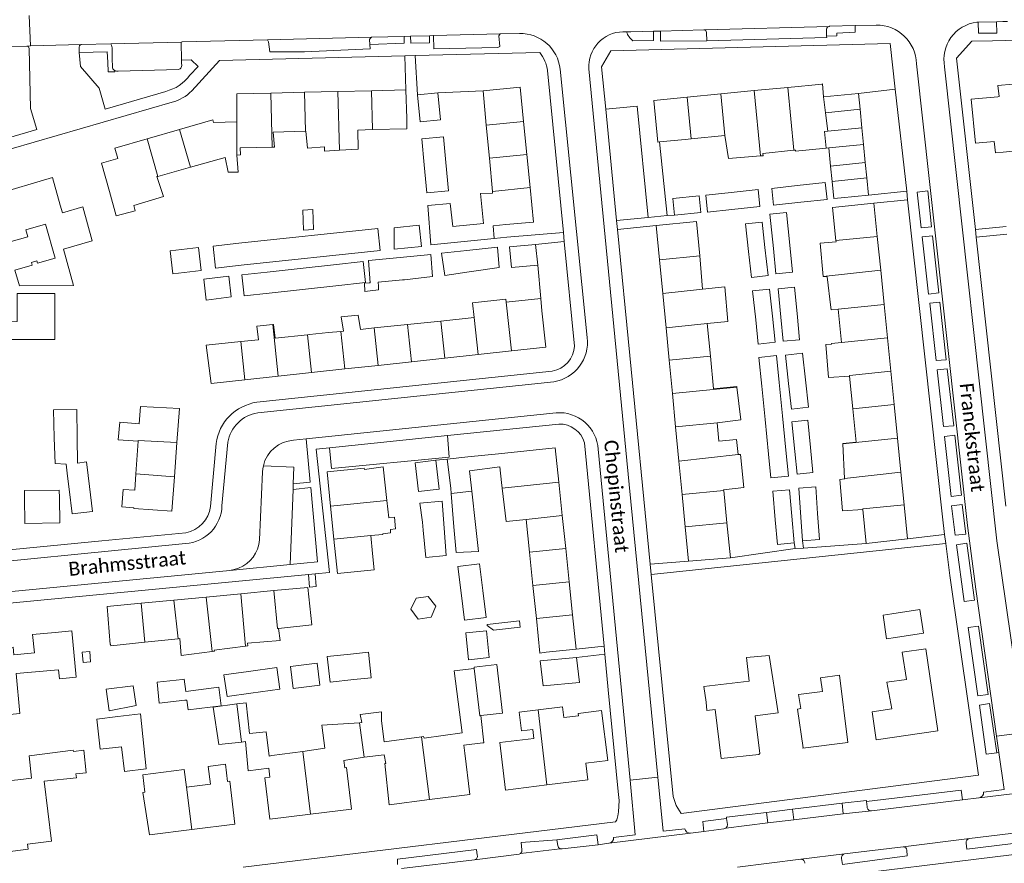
# Model space of a CAD drawing. Extents: x 177628 to 188968, y 384226 to 390673.
# Tile 78 of 256: x 182390 to 182567, y 385992 to 386144. Entities that reach past the tile are written whole.
import ezdxf

# ---------------------------------------------------------------- set-up
doc = ezdxf.new("R2010")
doc.units = 0
for name, color, linetype, lineweight in [('B01_F', 14, 'Continuous', 9), ('B01_T', 14, 'Continuous', 9), ('B02_F', 14, 'Continuous', 9), ('B02_T', 14, 'Continuous', 9), ('B07_D', 14, 'Continuous', 9), ('B11_D', 14, 'Continuous', 9), ('B11_F', 14, 'Continuous', 9), ('B11_S', 14, 'Continuous', 9), ('B14_F', 14, 'Continuous', 9), ('T01_F', 253, 'Continuous', 9), ('T04_F', 253, 'HAAG', 9), ('T04_T', 253, 'HAAG', 9), ('T05_F', 253, 'Continuous', 9), ('T05_T', 253, 'Continuous', 9), ('T22_D', 253, 'Continuous', 9), ('T22_F', 253, 'Continuous', 9), ('T22_T', 253, 'Continuous', 9), ('V00_F', 8, 'Continuous', 9), ('V00_T', 8, 'Continuous', 9), ('Z06', 7, 'Continuous', 9)]:
    doc.layers.add(name, color=color, linetype=linetype, lineweight=lineweight)
doc.styles.add('Legend', font='calibri.ttf')
doc.linetypes.add('HAAG', pattern='A,4,-1,[5,TOPOCAD.SHX,S=0.35,R=0,X=-0.35,Y=-0.35],-1', length=6)

msp = doc.modelspace()

# ---------------------------------------------------------------- linework, layer by layer
at = {"layer": 'B01_F', "linetype": 'Continuous'}
for points in [[(182459.761, 386124.544), (182459.765, 386126.368)], [(182406.195, 386113.249), (182407.419, 386108.844)], [(182538.046, 386112.098), (182536.708, 386111.967)], [(182464.129, 386103.631), (182475.5, 386104.788)], [(182410.584, 386056.257), (182408.459, 386056.408), (182408.667, 386059.556)], [(182483.768, 386030.045), (182484.91, 386030.243)], [(182429.985, 386014.06), (182430.737, 386014.143), (182431.205, 386008.898), (182434.929, 386009.372), (182435.088, 386007.745)]]:
    msp.add_lwpolyline(points, dxfattribs=at)
at = {"layer": 'B01_T', "linetype": 'Continuous'}
for points in [[(182571.834, 386132.951), (182571.741, 386133.659), (182568.918, 386133.358), (182568.986, 386132.574), (182566.253, 386132.312), (182566.475, 386130.339), (182566.251, 386130.319)], [(182447.368, 386131.253), (182441.334, 386131.106)], [(182453.401, 386131.399), (182447.368, 386131.253)], [(182453.401, 386131.399), (182459.61, 386131.55)], [(182459.61, 386131.55), (182459.765, 386126.368)], [(182480.834, 386125.862), (182480.226, 386132.026), (182473.509, 386131.364)], [(182473.509, 386131.364), (182474.089, 386125.196)], [(182516.338, 386130.822), (182522.356, 386131.407)], [(182522.356, 386131.407), (182528.459, 386132.002)], [(182528.459, 386132.002), (182534.616, 386132.601)], [(182534.616, 386132.601), (182534.658, 386132.605), (182534.881, 386130.309)], [(182435.301, 386130.96), (182429.14, 386130.81), (182429.178, 386125.761)], [(182441.334, 386131.106), (182435.301, 386130.96)], [(182505.327, 386122.183), (182504.993, 386122.15), (182504.263, 386129.646), (182510.317, 386130.235)], [(182510.317, 386130.235), (182516.338, 386130.822)], [(182541.438, 386128.041), (182541.158, 386130.92), (182534.881, 386130.309)], [(182566.251, 386130.319), (182561.465, 386129.897), (182562.244, 386121.922), (182565.623, 386122.267)], [(182541.762, 386124.718), (182541.438, 386128.041)], [(182429.178, 386125.761), (182424.979, 386125.66), (182424.82, 386126.12), (182418.849, 386124.401)], [(182418.849, 386124.401), (182412.995, 386122.717)], [(182474.089, 386125.196), (182474.65, 386119.228)], [(182481.423, 386119.896), (182480.834, 386125.862)], [(182542.053, 386121.732), (182541.762, 386124.718)], [(182412.995, 386122.717), (182407.17, 386121.04), (182407.69, 386119.18), (182404.78, 386118.34), (182406.195, 386113.249)], [(182509.944, 386122.632), (182505.327, 386122.183)], [(182542.374, 386118.432), (182542.053, 386121.732)], [(182565.623, 386122.267), (182565.836, 386120.179), (182567.205, 386120.319)], [(182567.205, 386120.319), (182570.811, 386120.686)], [(182474.65, 386119.228), (182475.211, 386113.259)], [(182482.011, 386113.93), (182481.423, 386119.896)], [(182542.642, 386115.675), (182542.374, 386118.432)], [(182397.343, 386110.796), (182395.94, 386115.77), (182385.37, 386112.64), (182384.56, 386112.81), (182384.22, 386114.04), (182379.9, 386112.78), (182382.1, 386105.21), (182385.049, 386105.995)], [(182538.046, 386112.098), (182542.944, 386112.575), (182542.642, 386115.675)], [(182477.636, 386107.277), (182482.624, 386107.72), (182482.011, 386113.93)], [(182475.211, 386113.259), (182475.239, 386112.959)], [(182387.672, 386103.988), (182391.489, 386105.073), (182391.141, 386106.336), (182394.707, 386107.355), (182396.399, 386101.248), (182393.247, 386100.35), (182393.145, 386100.717), (182392.17, 386100.438), (182392.297, 386099.979), (182389.178, 386099.092), (182389.976, 386096.232), (182399.749, 386096.287), (182397.932, 386102.844), (182403.123, 386104.333), (182401.428, 386110.491), (182397.75, 386109.423), (182397.343, 386110.796)], [(182537.099, 386104.395), (182536.504, 386110.365), (182543.942, 386111.121)], [(182543.942, 386111.121), (182544.542, 386105.142)], [(182512.547, 386101.619), (182511.988, 386107.857), (182504.732, 386107.117)], [(182504.732, 386107.117), (182505.326, 386100.926)], [(182545.155, 386099.037), (182544.542, 386105.142)], [(182537.099, 386104.395), (182537.124, 386104.146)], [(182512.547, 386101.619), (182513.08, 386095.661)], [(182505.326, 386100.926), (182505.907, 386094.864)], [(182545.773, 386092.881), (182545.155, 386099.037)], [(182513.08, 386095.661), (182517.071, 386096.084), (182517.591, 386089.794), (182513.89, 386089.428)], [(182381.692, 386076.49), (182386.186, 386076.495), (182386.16, 386086.559), (182396.367, 386086.597), (182396.35, 386094.869), (182389.564, 386094.841), (182389.57, 386089.832), (182380.685, 386089.664)], [(182505.907, 386094.864), (182506.501, 386088.678)], [(182546.376, 386086.87), (182545.773, 386092.881)], [(182471.914, 386090.512), (182465.909, 386089.894)], [(182478.635, 386084.519), (182484.835, 386085.191), (182484.123, 386091.768)], [(182453.899, 386088.658), (182451.435, 386088.405)], [(182459.904, 386089.276), (182453.899, 386088.658)], [(182465.909, 386089.894), (182459.904, 386089.276)], [(182506.501, 386088.678), (182507.057, 386082.878)], [(182513.89, 386089.428), (182514.471, 386083.589)], [(182436.041, 386086.821), (182441.889, 386087.423)], [(182441.889, 386087.423), (182442.229, 386087.458)], [(182445.679, 386087.813), (182447.894, 386088.041)], [(182447.894, 386088.041), (182448.365, 386088.089)], [(182546.979, 386080.858), (182546.376, 386086.87)], [(182430.623, 386079.317), (182424.536, 386078.658), (182423.62, 386085.543), (182429.879, 386086.187)], [(182429.879, 386086.187), (182433.051, 386086.513)], [(182472.634, 386083.869), (182466.632, 386083.219)], [(182478.635, 386084.519), (182472.634, 386083.869)], [(182514.471, 386083.589), (182515.06, 386077.672)], [(182454.629, 386081.918), (182448.628, 386081.268)], [(182460.631, 386082.569), (182454.629, 386081.918)], [(182466.632, 386083.219), (182460.631, 386082.569)], [(182507.057, 386082.878), (182507.634, 386076.862)], [(182436.625, 386079.968), (182430.623, 386079.317)], [(182442.626, 386080.618), (182436.625, 386079.968)], [(182448.628, 386081.268), (182442.626, 386080.618)], [(182540.121, 386074.098), (182539.533, 386079.993)], [(182547.582, 386074.847), (182546.979, 386080.858)], [(182507.634, 386076.862), (182508.211, 386070.845)], [(182411.587, 386071.41), (182411.792, 386074.511), (182418.832, 386074.152), (182418.375, 386068.047)], [(182548.19, 386068.796), (182547.582, 386074.847)], [(182540.723, 386068.054), (182540.121, 386074.098)], [(182515.997, 386068.264), (182515.671, 386071.541)], [(182508.211, 386070.845), (182508.804, 386064.666)], [(182411.376, 386068.234), (182410.988, 386062.366)], [(182418.375, 386068.047), (182417.911, 386061.848)], [(182548.806, 386062.66), (182548.19, 386068.796)], [(182470.79, 386065.432), (182476.299, 386065.971)], [(182476.299, 386065.971), (182486.523, 386067.032), (182487.164, 386060.861)], [(182467.071, 386064.99), (182470.79, 386065.432)], [(182467.692, 386059.778), (182467.071, 386064.99)], [(182508.804, 386064.666), (182509.382, 386058.634)], [(182410.988, 386062.366), (182410.793, 386059.415)], [(182452.141, 386063.184), (182452.12, 386063.404), (182445.422, 386062.72), (182446.051, 386056.55)], [(182452.141, 386063.184), (182455.54, 386063.61), (182456.182, 386057.583)], [(182471.089, 386062.92), (182471.398, 386060.33)], [(182476.833, 386060.83), (182476.543, 386063.618)], [(182549.392, 386056.813), (182548.806, 386062.66)], [(182417.911, 386061.848), (182417.449, 386055.668), (182410.577, 386056.157), (182410.584, 386056.257)], [(182487.164, 386060.861), (182487.784, 386054.889)], [(182509.382, 386058.634), (182509.942, 386052.797)], [(182516.882, 386059.373), (182516.867, 386059.521)], [(182517.465, 386053.519), (182516.882, 386059.373)], [(182456.182, 386057.583), (182456.517, 386054.438)], [(182549.392, 386056.813), (182550.012, 386050.639)], [(182446.051, 386056.55), (182446.661, 386050.578)], [(182542.54, 386049.832), (182541.931, 386055.944)], [(182487.784, 386054.889), (182488.404, 386048.917)], [(182517.465, 386053.519), (182518.088, 386047.258)], [(182510.533, 386046.636), (182509.942, 386052.797)], [(182446.661, 386050.578), (182447.291, 386044.398), (182453.897, 386045.086), (182453.62, 386048.014)], [(182550.012, 386050.639), (182542.54, 386049.832)], [(182488.404, 386048.917), (182489.023, 386042.945)], [(182518.088, 386047.258), (182510.533, 386046.636)], [(182489.023, 386042.945), (182489.643, 386036.972)], [(182423.617, 386040.176), (182429.852, 386040.768)], [(182429.852, 386040.768), (182435.827, 386041.335)], [(182435.827, 386041.335), (182441.976, 386041.919), (182442.68, 386035.159), (182436.672, 386034.537)], [(182412.591, 386032.042), (182406.444, 386031.405), (182406.41, 386031.663), (182406.365, 386031.658), (182405.772, 386038.481), (182411.924, 386039.065)], [(182411.924, 386039.065), (182417.801, 386039.623)], [(182417.801, 386039.623), (182423.617, 386040.176)], [(182489.643, 386036.972), (182490.284, 386030.802)], [(182397.034, 386027.087), (182389.386, 386026.389), (182390.08, 386019.222), (182381.654, 386018.367), (182380.885, 386026.849), (182379.591, 386026.731), (182379.268, 386030.286), (182388.864, 386031.156), (182388.989, 386029.777), (182392.674, 386030.111), (182392.372, 386033.449), (182396.42, 386033.816)], [(182418.57, 386032.661), (182412.591, 386032.042)], [(182418.865, 386032.692), (182418.57, 386032.661)], [(182490.284, 386030.802), (182484.91, 386030.243)], [(182543.597, 386019.476), (182544.337, 386014.456), (182555.442, 386016.093), (182553.267, 386030.85), (182549.018, 386030.224)], [(182526.681, 386019.33), (182522.53, 386018.778), (182523.372, 386011.965), (182523.211, 386011.812), (182516.415, 386011.114), (182515.335, 386019.943), (182513.824, 386019.758), (182513.739, 386021.238), (182513.3, 386024.046), (182521.491, 386025.025), (182521.002, 386029.257), (182525.095, 386029.676), (182526.681, 386019.33)], [(182534.648, 386023.157), (182534.337, 386025.646), (182537.716, 386026.092), (182539.259, 386013.949), (182531.115, 386012.93), (182531.106, 386012.998), (182531.166, 386013.006), (182530.17, 386020.005), (182530.751, 386020.083)], [(182483.459, 386019.842), (182480.045, 386019.424), (182480.43, 386016.056), (182482.468, 386016.3), (182482.649, 386014.722), (182476.55, 386013.983), (182477.563, 386005.372), (182484.984, 386006.317)], [(182483.459, 386019.842), (182487.844, 386020.38), (182488.061, 386018.463)], [(182494.871, 386019.727), (182496.014, 386010.745), (182492.046, 386010.24)], [(182473.49, 386013.898), (182473.649, 386013.915), (182473.123, 386018.823)], [(182470.258, 386012.063), (182470.037, 386013.521), (182473.49, 386013.898)], [(182391.747, 386011.558), (182392.179, 386007.539), (182390.245, 386007.331)], [(182448.592, 386009.414), (182448.453, 386010.701), (182452.08, 386011.309)], [(182452.08, 386011.309), (182455.711, 386011.759), (182455.976, 386010.194)], [(182463.887, 386003.677), (182471.115, 386004.578), (182470.258, 386012.063)], [(182420.093, 386005.94), (182419.694, 386009.099), (182412.207, 386008.119), (182412.589, 386005.036), (182412.249, 386004.95), (182413.419, 385997.345), (182421.044, 385998.306)], [(182421.044, 385998.306), (182428.806, 385999.285), (182427.909, 386007.026), (182427.485, 386006.939), (182427.124, 386010.071), (182423.991, 386009.627), (182424.439, 386006.491), (182420.093, 386005.94)], [(182448.592, 386009.414), (182448.89, 386009.446), (182449.829, 386001.965), (182442.452, 386001.059)], [(182455.976, 386010.194), (182455.815, 386010.173), (182456.624, 386002.772), (182463.887, 386003.677)], [(182492.046, 386010.24), (182492.424, 386007.264), (182484.984, 386006.317)], [(182390.245, 386007.331), (182381.725, 386006.416), (182382.098, 386002.436), (182383.129, 386002.532), (182384.118, 385993.817), (182391.564, 385994.734), (182391.466, 385995.669)], [(182442.452, 386001.059), (182435.099, 386000.155), (182434.178, 386007.633), (182435.088, 386007.745)]]:
    msp.add_lwpolyline(points, dxfattribs=at)
at = {"layer": 'B02_F', "linetype": 'Continuous'}
for points in [[(182530.763, 386111.303), (182535.505, 386111.815), (182535.178, 386114.844)], [(182525.845, 386110.773), (182530.763, 386111.303)], [(182398.668, 386061.924), (182398.405, 386064.132), (182396.431, 386064.211)], [(182402.097, 386064.507), (182402.391, 386062.051)], [(182402.391, 386062.051), (182402.621, 386060.122)], [(182398.943, 386059.617), (182398.668, 386061.924)], [(182425.906, 386013.608), (182429.985, 386014.06)]]:
    msp.add_lwpolyline(points, dxfattribs=at)
at = {"layer": 'B02_T', "linetype": 'Continuous'}
for points in [[(182461.711, 386130.667), (182465.379, 386131.021)], [(182465.379, 386131.021), (182465.852, 386126.129), (182462.193, 386125.776), (182461.711, 386130.667)], [(182478.282, 386103.251), (182482.995, 386103.717)], [(182482.995, 386103.717), (182483.364, 386099.989)], [(182483.364, 386099.989), (182478.65, 386099.523)], [(182465.012, 386064.808), (182461.266, 386064.382), (182461.858, 386059.178)], [(182465.601, 386059.629), (182465.012, 386064.808)], [(182390.895, 386058.117), (182390.875, 386059.342), (182397.173, 386059.457), (182397.193, 386058.021)], [(182402.621, 386060.122), (182403.16, 386055.612), (182399.473, 386055.172), (182398.943, 386059.617)], [(182397.193, 386058.021), (182397.24, 386053.551), (182390.959, 386053.439), (182390.895, 386058.117)], [(182547.854, 386032.905), (182552.847, 386033.655), (182552.204, 386037.94), (182547.158, 386037.183)], [(182401.471, 386028.39), (182402.823, 386028.513), (182402.657, 386030.343), (182401.288, 386030.219), (182401.471, 386028.39)], [(182490.355, 386029.285), (182490.894, 386024.808), (182484.341, 386024.158), (182483.834, 386028.7), (182490.355, 386029.285)], [(182471.936, 386027.309), (182471.909, 386027.539), (182475.992, 386028.032), (182477.038, 386019.272), (182473.123, 386018.823)], [(182419.38, 386025.33), (182414.798, 386024.829)], [(182419.687, 386025.364), (182419.38, 386025.33)], [(182415.175, 386021.074), (182419.794, 386021.583)], [(182419.794, 386021.583), (182420.169, 386021.624)], [(182407.696, 386018.642), (182411.806, 386019.129), (182412.84, 386009.24), (182408.896, 386008.774), (182408.355, 386013.219)]]:
    msp.add_lwpolyline(points, dxfattribs=at)
at = {"layer": 'B07_D', "linetype": 'Continuous'}
for points in [[(182447.625, 386120.654), (182447.368, 386131.253)], [(182453.571, 386124.38), (182453.401, 386131.399)], [(182522.356, 386131.407), (182523.491, 386119.634)], [(182528.459, 386132.002), (182529.511, 386120.678)], [(182435.537, 386121.239), (182435.301, 386130.96)], [(182441.505, 386124.084), (182441.334, 386131.106)], [(182510.317, 386130.235), (182511.035, 386122.741)], [(182516.338, 386130.822), (182517.055, 386123.343)], [(182534.881, 386130.309), (182535.238, 386127.438)], [(182535.238, 386127.438), (182541.438, 386128.041)], [(182535.238, 386127.438), (182535.613, 386124.119)], [(182418.849, 386124.401), (182420.809, 386117.61)], [(182429.176, 386119.784), (182429.178, 386125.761)], [(182474.089, 386125.196), (182480.834, 386125.862)], [(182535.036, 386124.063), (182535.613, 386124.119)], [(182535.613, 386124.119), (182541.762, 386124.718)], [(182412.995, 386122.717), (182414.939, 386115.966)], [(182535.036, 386124.063), (182535.344, 386121.062)], [(182535.788, 386121.105), (182542.053, 386121.732)], [(182474.65, 386119.228), (182481.423, 386119.896)], [(182536.119, 386117.823), (182542.374, 386118.432)], [(182536.396, 386115.067), (182542.642, 386115.675)], [(182475.211, 386113.259), (182482.011, 386113.93)], [(182544.542, 386105.142), (182537.099, 386104.395)], [(182505.326, 386100.926), (182512.547, 386101.619)], [(182534.808, 386097.95), (182545.155, 386099.037)], [(182505.907, 386094.864), (182513.08, 386095.661)], [(182478.635, 386084.519), (182477.682, 386093.322)], [(182545.773, 386092.881), (182537.501, 386092.051)], [(182472.634, 386083.869), (182471.914, 386090.512)], [(182436.625, 386079.968), (182435.619, 386089.25)], [(182454.629, 386081.918), (182453.899, 386088.658)], [(182460.631, 386082.569), (182459.904, 386089.276)], [(182466.632, 386083.219), (182465.909, 386089.894)], [(182506.501, 386088.678), (182513.89, 386089.428)], [(182442.626, 386080.618), (182441.889, 386087.423)], [(182448.628, 386081.268), (182447.894, 386088.041)], [(182546.376, 386086.87), (182538.104, 386086.04)], [(182430.623, 386079.317), (182429.879, 386086.187)], [(182507.057, 386082.878), (182514.471, 386083.589)], [(182546.979, 386080.858), (182539.521, 386080.11), (182539.533, 386079.993)], [(182507.634, 386076.862), (182519.27, 386077.978)], [(182547.582, 386074.847), (182540.121, 386074.098)], [(182508.211, 386070.845), (182515.671, 386071.541)], [(182411.376, 386068.234), (182411.386, 386068.386), (182418.375, 386068.047)], [(182538.33, 386067.76), (182548.19, 386068.796)], [(182508.804, 386064.666), (182519.492, 386065.834)], [(182417.911, 386061.848), (182410.988, 386062.366)], [(182538.666, 386061.556), (182548.806, 386062.66)], [(182487.164, 386060.861), (182476.953, 386059.801)], [(182471.518, 386059.237), (182467.769, 386058.848)], [(182509.382, 386058.634), (182516.882, 386059.373)], [(182456.182, 386057.583), (182446.051, 386056.55)], [(182549.392, 386056.813), (182541.919, 386056.063), (182541.931, 386055.944)], [(182487.784, 386054.889), (182481.27, 386054.144)], [(182517.465, 386053.519), (182509.942, 386052.797)], [(182453.313, 386051.257), (182446.661, 386050.578)], [(182488.404, 386048.917), (182481.882, 386048.24)], [(182489.023, 386042.945), (182482.501, 386042.267)], [(182429.852, 386040.768), (182430.745, 386031.355)], [(182435.827, 386041.335), (182436.475, 386034.517), (182436.672, 386034.537)], [(182412.591, 386032.042), (182411.924, 386039.065)], [(182417.801, 386039.623), (182418.57, 386032.661)], [(182423.617, 386040.176), (182424.719, 386030.347)], [(182489.643, 386036.972), (182483.12, 386036.295)], [(182471.936, 386027.309), (182472.922, 386018.8), (182473.123, 386018.823)], [(182429.181, 386020.914), (182429.985, 386014.06)], [(182484.984, 386006.317), (182483.459, 386019.842)], [(182451.253, 386017.546), (182452.08, 386011.309)], [(182462.431, 386015), (182463.887, 386003.677)], [(182441.019, 386012.379), (182442.452, 386001.059)], [(182420.093, 386005.94), (182421.044, 385998.306)]]:
    msp.add_lwpolyline(points, dxfattribs=at)
at = {"layer": 'B11_D', "linetype": 'Continuous'}
msp.add_lwpolyline([(182519.492, 386065.834), (182519.906, 386065.86)], dxfattribs=at)
at = {"layer": 'B11_F', "linetype": 'Continuous'}
for points in [[(182535.344, 386121.062), (182535.788, 386121.105)], [(182535.788, 386121.105), (182536.119, 386117.823)], [(182536.119, 386117.823), (182536.396, 386115.067)], [(182414.939, 386115.966), (182414.759, 386115.916), (182415.92, 386112.359), (182410.601, 386110.73), (182410.863, 386109.766)], [(182536.396, 386115.067), (182536.708, 386111.967)], [(182407.419, 386108.844), (182410.863, 386109.766)], [(182477.636, 386107.277), (182475.317, 386107.063), (182475.5, 386104.788)], [(182483.951, 386093.967), (182477.682, 386093.322)], [(182484.123, 386091.768), (182483.951, 386093.967)], [(182396.42, 386033.816), (182399.407, 386034.081), (182400.21, 386025.77), (182397.214, 386025.457), (182397.034, 386027.087)], [(182429.181, 386020.914), (182430.863, 386021.147)], [(182430.863, 386021.147), (182431.423, 386015.618), (182434.447, 386015.904), (182434.966, 386011.527), (182435.479, 386011.602)], [(182435.479, 386011.602), (182441.019, 386012.379)]]:
    msp.add_lwpolyline(points, dxfattribs=at)
at = {"layer": 'B11_S', "linetype": 'Continuous'}
for points in [[(182453.571, 386124.38), (182450.944, 386124.311), (182450.994, 386120.867), (182447.625, 386120.654)], [(182459.761, 386124.544), (182453.571, 386124.38)], [(182441.505, 386124.084), (182435.728, 386123.919), (182435.928, 386121.248), (182435.537, 386121.239)], [(182447.625, 386120.654), (182444.93, 386120.484), (182444.949, 386121.279), (182441.891, 386121.021), (182441.597, 386124.087), (182441.505, 386124.084)], [(182509.944, 386122.632), (182511.035, 386122.741)], [(182511.035, 386122.741), (182517.055, 386123.343)], [(182517.055, 386123.343), (182517.108, 386123.348), (182517.764, 386119.175), (182523.491, 386119.634)], [(182435.537, 386121.239), (182429.761, 386121.108), (182429.83, 386119.867), (182429.176, 386119.784)], [(182523.491, 386119.634), (182523.982, 386119.673), (182523.927, 386120.08), (182529.511, 386120.678)], [(182529.511, 386120.678), (182529.782, 386120.707), (182529.805, 386120.526), (182535.344, 386121.062)], [(182429.176, 386119.784), (182429.389, 386116.738), (182427.597, 386116.736), (182427.026, 386119.35), (182420.809, 386117.61)], [(182420.809, 386117.61), (182414.939, 386115.966)], [(182464.129, 386103.631), (182463.54, 386110.703), (182467.606, 386111.051), (182468.047, 386106.909), (182473.577, 386107.447), (182473.033, 386112.848), (182475.239, 386112.959)], [(182534.808, 386097.95), (182534.786, 386097.952), (182534.225, 386103.906), (182537.124, 386104.146)], [(182536.175, 386092.322), (182535.528, 386097.891), (182534.808, 386097.95)], [(182477.682, 386093.322), (182477.63, 386093.821), (182471.637, 386093.204), (182471.914, 386090.512)], [(182536.221, 386091.923), (182536.175, 386092.322)], [(182448.365, 386088.089), (182447.943, 386090.638), (182451.007, 386090.963), (182451.435, 386088.405)], [(182536.221, 386091.923), (182537.501, 386092.051)], [(182537.501, 386092.051), (182538.104, 386086.04)], [(182433.051, 386086.513), (182432.737, 386088.964), (182435.619, 386089.25)], [(182435.619, 386089.25), (182435.76, 386089.264), (182436.041, 386086.821)], [(182445.679, 386087.813), (182442.229, 386087.458)], [(182539.533, 386079.993), (182535.743, 386079.73), (182535.274, 386085.662), (182536.326, 386085.763), (182536.318, 386085.861)], [(182538.104, 386086.04), (182536.318, 386085.861)], [(182515.06, 386077.672), (182519.255, 386078.103), (182519.27, 386077.978)], [(182519.27, 386077.978), (182519.979, 386072.093), (182515.671, 386071.541)], [(182411.587, 386071.41), (182408.104, 386071.664), (182407.757, 386068.508), (182411.376, 386068.234)], [(182519.492, 386065.834), (182519.161, 386068.567), (182515.997, 386068.264)], [(182540.723, 386068.054), (182538.326, 386067.828), (182538.33, 386067.76)], [(182538.33, 386067.76), (182538.666, 386061.556)], [(182516.867, 386059.521), (182520.487, 386059.883), (182519.906, 386065.86)], [(182476.543, 386063.618), (182471.089, 386062.92)], [(182471.398, 386060.33), (182471.518, 386059.237)], [(182476.953, 386059.801), (182476.833, 386060.83)], [(182538.666, 386061.556), (182538.672, 386061.444), (182537.787, 386061.368), (182538.258, 386055.694), (182541.931, 386055.944)], [(182408.667, 386059.556), (182410.793, 386059.415)], [(182467.769, 386058.848), (182467.692, 386059.778)], [(182481.27, 386054.144), (182477.653, 386053.791), (182476.953, 386059.801)], [(182455.452, 386051.475), (182455.438, 386051.581), (182456.864, 386051.732), (182456.819, 386052.362), (182457.768, 386052.462), (182457.559, 386054.564), (182456.517, 386054.438)], [(182481.882, 386048.24), (182481.27, 386054.144)], [(182453.313, 386051.257), (182455.452, 386051.475)], [(182453.62, 386048.014), (182453.313, 386051.257)], [(182482.501, 386042.267), (182481.882, 386048.24)], [(182483.12, 386036.295), (182482.501, 386042.267)], [(182483.768, 386030.045), (182483.12, 386036.295)], [(182430.745, 386031.355), (182431.147, 386031.407), (182431.074, 386031.855), (182436.94, 386032.343), (182436.672, 386034.537)], [(182418.865, 386032.692), (182419.1, 386029.659), (182424.719, 386030.347)], [(182424.719, 386030.347), (182425.162, 386030.401), (182425.083, 386030.618), (182430.745, 386031.355)], [(182543.597, 386019.476), (182547.141, 386020.024), (182546.285, 386024.854), (182549.781, 386025.311), (182549.018, 386030.224)], [(182462.431, 386015), (182462.801, 386015.05), (182462.889, 386014.729), (182469.769, 386015.693), (182468.319, 386026.914), (182471.936, 386027.309)], [(182534.648, 386023.157), (182530.333, 386022.619), (182530.751, 386020.083)], [(182451.253, 386017.546), (182451.66, 386017.575), (182451.379, 386019.045), (182455.214, 386019.501), (182455.249, 386017.89), (182455.684, 386014.089), (182462.431, 386015)], [(182488.061, 386018.463), (182490.728, 386018.802), (182490.679, 386019.194), (182494.871, 386019.727)], [(182441.019, 386012.379), (182445.003, 386012.937), (182444.473, 386017.071), (182451.253, 386017.546)], [(182399.715, 386012.362), (182399.686, 386012.619), (182391.747, 386011.558)], [(182399.715, 386012.362), (182401.57, 386012.574), (182402.032, 386008.532), (182400.177, 386008.32)], [(182391.466, 385995.669), (182395.778, 385996.215), (182394.441, 386007.037), (182400.259, 386007.604), (182400.177, 386008.32)]]:
    msp.add_lwpolyline(points, dxfattribs=at)
at = {"layer": 'B14_F', "linetype": 'Continuous'}
for points in [[(182466.367, 386123.087), (182462.468, 386122.735), (182462.899, 386118.069)], [(182466.795, 386118.453), (182466.367, 386123.087)], [(182462.899, 386118.069), (182463.368, 386112.988), (182467.267, 386113.34), (182466.795, 386118.453)], [(182523.406, 386110.505), (182523.087, 386113.575), (182517.69, 386113.015)], [(182530.104, 386114.297), (182525.518, 386113.802), (182525.845, 386110.773)], [(182535.178, 386114.844), (182530.104, 386114.297)], [(182507.999, 386108.978), (182507.698, 386111.988), (182512.431, 386112.463), (182512.732, 386109.453), (182507.999, 386108.978)], [(182517.69, 386113.015), (182513.649, 386112.595), (182513.968, 386109.525), (182518.357, 386109.981)], [(182441.198, 386106.285), (182442.996, 386106.373), (182442.826, 386109.99), (182441.028, 386109.902), (182441.198, 386106.285)], [(182518.357, 386109.981), (182523.406, 386110.505)], [(182528.806, 386103.563), (182528.215, 386109.467), (182525.208, 386109.17), (182525.83, 386102.953)], [(182429.52, 386103.906), (182454.531, 386106.557)], [(182454.531, 386106.557), (182454.954, 386102.593), (182429.916, 386099.939)], [(182462.447, 386103.344), (182462.035, 386107.199), (182457.495, 386106.715), (182457.531, 386102.824), (182462.447, 386103.344)], [(182520.781, 386107.391), (182523.779, 386107.727), (182524.293, 386103.139)], [(182521.334, 386102.455), (182520.781, 386107.391)], [(182422.243, 386103.125), (182422.71, 386098.98), (182417.63, 386098.409), (182417.163, 386102.554), (182422.243, 386103.125)], [(182429.916, 386099.939), (182425.307, 386099.451), (182424.884, 386103.415), (182429.52, 386103.906)], [(182470.602, 386102.619), (182476.132, 386103.198), (182476.439, 386099.528), (182471.023, 386098.736)], [(182478.65, 386099.523), (182478.282, 386103.251)], [(182524.293, 386103.139), (182524.858, 386098.103), (182521.86, 386097.767), (182521.334, 386102.455)], [(182525.83, 386102.953), (182526.285, 386098.411)], [(182526.285, 386098.411), (182529.292, 386098.708), (182528.806, 386103.563)], [(182458.597, 386101.334), (182452.851, 386100.782), (182453.186, 386096.801), (182453.018, 386096.791)], [(182459.342, 386097.327), (182464.397, 386097.924), (182464.126, 386101.866), (182458.597, 386101.334)], [(182466.625, 386098.093), (182466.045, 386102.142), (182470.602, 386102.619)], [(182434.594, 386098.703), (182440.595, 386099.366)], [(182440.595, 386099.366), (182446.595, 386100.029)], [(182446.595, 386100.029), (182451.919, 386100.618)], [(182451.919, 386100.618), (182452.337, 386096.856), (182447.003, 386096.266)], [(182423.19, 386097.456), (182423.612, 386093.69), (182428.166, 386094.248), (182427.744, 386098.014), (182423.19, 386097.456)], [(182435.002, 386094.94), (182430.482, 386094.44), (182430.064, 386098.202), (182434.594, 386098.703)], [(182471.023, 386098.736), (182466.625, 386098.093)], [(182447.003, 386096.266), (182441.002, 386095.603)], [(182453.018, 386096.791), (182452.159, 386096.74), (182452.202, 386095.224), (182453.174, 386095.347)], [(182459.034, 386097.298), (182454.605, 386096.884), (182454.697, 386096.191)], [(182454.707, 386095.54), (182454.697, 386096.191)], [(182459.342, 386097.327), (182459.034, 386097.298)], [(182526.7, 386095.726), (182529.627, 386096.009), (182530.088, 386091.229)], [(182441.002, 386095.603), (182435.002, 386094.94)], [(182453.174, 386095.347), (182454.707, 386095.54)], [(182525.148, 386095.653), (182522.09, 386095.331), (182522.64, 386090.098)], [(182525.66, 386090.78), (182525.148, 386095.653)], [(182527.196, 386090.584), (182526.7, 386095.726)], [(182522.64, 386090.098), (182523.097, 386085.755), (182526.155, 386086.077), (182525.66, 386090.78)], [(182530.088, 386091.229), (182530.54, 386086.542), (182527.613, 386086.259), (182527.196, 386090.584)], [(182523.735, 386078.178), (182523.218, 386083.357), (182526.37, 386083.672), (182526.852, 386078.846)], [(182527.984, 386083.745), (182531.086, 386084.093), (182531.62, 386079.329)], [(182528.554, 386078.667), (182527.984, 386083.745)], [(182524.337, 386072.149), (182523.735, 386078.178)], [(182526.852, 386078.846), (182527.454, 386072.815)], [(182531.62, 386079.329), (182532.178, 386074.357), (182529.076, 386074.009), (182528.554, 386078.667)], [(182396.277, 386068.868), (182396.11, 386073.896), (182400.329, 386073.956), (182400.388, 386068.921)], [(182527.454, 386072.815), (182528.068, 386066.666)], [(182524.958, 386065.937), (182524.337, 386072.149)], [(182529.142, 386071.741), (182532.006, 386072.027), (182532.494, 386067.147)], [(182529.675, 386066.415), (182529.142, 386071.741)], [(182396.431, 386064.211), (182396.277, 386068.868)], [(182400.388, 386068.921), (182400.443, 386064.291), (182402.097, 386064.507)], [(182528.538, 386061.953), (182525.387, 386061.638), (182524.958, 386065.937)], [(182528.068, 386066.666), (182528.538, 386061.953)], [(182532.494, 386067.147), (182532.949, 386062.6), (182530.085, 386062.314), (182529.675, 386066.415)], [(182465.601, 386059.629), (182461.858, 386059.178)], [(182468.27, 386052.817), (182467.769, 386058.848)], [(182471.518, 386059.237), (182472.18, 386053.223)], [(182526.173, 386054.092), (182525.71, 386059.223), (182528.713, 386059.494), (182529.142, 386054.745)], [(182533.802, 386055.216), (182533.453, 386060.02), (182530.412, 386059.798), (182530.793, 386054.56)], [(182466.506, 386052.603), (182466.128, 386057.449), (182462.153, 386057.079)], [(182462.593, 386053.649), (182462.153, 386057.079)], [(182531.101, 386050.318), (182534.142, 386050.54), (182533.802, 386055.216)], [(182462.593, 386053.649), (182462.732, 386052.218)], [(182472.18, 386053.223), (182472.712, 386048.391), (182468.653, 386048.196), (182468.27, 386052.817)], [(182529.577, 386049.923), (182526.574, 386049.652), (182526.173, 386054.092)], [(182529.142, 386054.745), (182529.577, 386049.923)], [(182530.793, 386054.56), (182531.101, 386050.318)], [(182462.732, 386052.218), (182463.207, 386047.313), (182466.891, 386047.659), (182466.506, 386052.603)], [(182473.473, 386041.328), (182472.872, 386046.145), (182468.994, 386045.659), (182469.584, 386040.924)], [(182469.584, 386040.924), (182470.196, 386036.019)], [(182470.196, 386036.019), (182474.074, 386036.505), (182473.473, 386041.328)], [(182463.654, 386040.274), (182464.984, 386038.511), (182464.168, 386036.56), (182461.848, 386036.185), (182460.519, 386037.996), (182461.473, 386039.977), (182463.654, 386040.274)], [(182480.07, 386035.882), (182480.229, 386034.775), (182475.379, 386034.186), (182474.231, 386035.059), (182474.247, 386035.249), (182480.07, 386035.882)], [(182547.158, 386037.183), (182545.59, 386036.92), (182546.19, 386032.655), (182547.854, 386032.905)], [(182474.612, 386029.265), (182470.872, 386028.872), (182470.402, 386033.704), (182474.142, 386034.097), (182474.612, 386029.265)], [(182450.226, 386025.294), (182453.373, 386025.636), (182452.853, 386030.26), (182449.614, 386029.908)], [(182449.614, 386029.908), (182445.442, 386029.455)], [(182445.442, 386029.455), (182445.962, 386024.831), (182450.226, 386025.294)], [(182431.287, 386026.764), (182426.841, 386026.139), (182427.394, 386022.231), (182431.696, 386022.836)], [(182436.896, 386023.567), (182436.343, 386027.475), (182431.287, 386026.764)], [(182444.108, 386024.321), (182443.614, 386028.256), (182438.802, 386027.646), (182439.296, 386023.711), (182444.108, 386024.321)], [(182415.175, 386021.074), (182414.798, 386024.829)], [(182420.169, 386021.624), (182420.398, 386019.848), (182426.314, 386020.608), (182425.888, 386023.915), (182419.972, 386023.155), (182419.687, 386025.364)], [(182405.619, 386023.583), (182406.138, 386019.708), (182411.018, 386020.628), (182410.452, 386024.185), (182405.619, 386023.583)], [(182431.696, 386022.836), (182436.896, 386023.567)], [(182425.906, 386013.608), (182424.892, 386020.318), (182429.181, 386020.914)], [(182408.355, 386013.219), (182404.562, 386012.77), (182403.919, 386018.194), (182407.696, 386018.642)]]:
    msp.add_lwpolyline(points, dxfattribs=at)
at = {"layer": 'T01_F', "linetype": 'Continuous'}
for points in [[(182505.327, 386122.183), (182506.665, 386108.916)], [(182506.665, 386108.916), (182507.999, 386108.978)]]:
    msp.add_lwpolyline(points, dxfattribs=at)
at = {"layer": 'T04_F', "linetype": 'HAAG'}
for points in [[(182483.364, 386099.989), (182483.951, 386093.967)], [(182529.577, 386049.923), (182529.731, 386048.899)], [(182531.101, 386050.318), (182531.272, 386048.994)], [(182531.272, 386048.994), (182542.54, 386049.832)], [(182529.731, 386048.899), (182518.088, 386047.258)]]:
    msp.add_lwpolyline(points, dxfattribs=at)
at = {"layer": 'T04_T', "linetype": 'HAAG'}
for points in [[(182567.751, 386106.941), (182562.223, 386106.376)], [(182496.083, 386023.488), (182497.86, 386005.149)]]:
    msp.add_lwpolyline(points, dxfattribs=at)
at = {"layer": 'T05_F', "linetype": 'Continuous'}
msp.add_lwpolyline([(182465.379, 386131.021), (182473.509, 386131.364)], dxfattribs=at)
at = {"layer": 'T05_T', "linetype": 'Continuous'}
msp.add_lwpolyline([(182404.83, 386050.305), (182419.976, 386051.765)], dxfattribs=at)
msp.add_arc((182418.934, 386057.202), 5.536, 280.84795, 352.37084, dxfattribs=at)
at = {"layer": 'T22_D', "linetype": 'Continuous'}
for points in [[(182465.012, 386064.808), (182467.071, 386064.99)], [(182529.731, 386048.899), (182531.272, 386048.994)]]:
    msp.add_lwpolyline(points, dxfattribs=at)
at = {"layer": 'T22_F', "linetype": 'Continuous'}
msp.add_lwpolyline([(182442.275, 386041.948), (182443.469, 386042.062)], dxfattribs=at)
at = {"layer": 'T22_T', "linetype": 'Continuous'}
for points in [[(182461.295, 386137.73), (182459.408, 386137.684)], [(182549.84, 386113.3), (182550.012, 386111.73)], [(182497.739, 386106.404), (182497.583, 386108)], [(182488.146, 386104.226), (182487.987, 386105.856)], [(182562.373, 386105.006), (182562.223, 386106.376)], [(182556.685, 386051.425), (182556.888, 386049.821)], [(182503.827, 386044.214), (182503.639, 386046.126)], [(182495.323, 386031.325), (182495.461, 386029.9)]]:
    msp.add_lwpolyline(points, dxfattribs=at)
at = {"layer": 'V00_F', "linetype": 'Continuous'}
for points in [[(182391.985, 386139.458), (182391.722, 386144.92)], [(182566.033, 386143.809), (182566.071, 386141.775), (182562.751, 386141.78), (182562.719, 386143.735)], [(182504.244, 386142.105), (182504.244, 386140.431), (182500.502, 386140.39)], [(182513.849, 386140.399), (182505.489, 386140.322), (182505.485, 386142.14)], [(182419.2, 386136.886), (182419.158, 386140.167)], [(182453.114, 386139.724), (182453.162, 386138.944), (182441.345, 386138.371), (182435.102, 386138.379), (182434.889, 386140.196), (182434.678, 386140.558)], [(182453.423, 386141.031), (182453.168, 386140.787), (182453.06, 386140.619), (182453.114, 386139.724)], [(182459.32, 386141.18), (182459.332, 386139.964), (182453.114, 386139.724)], [(182463.841, 386141.294), (182463.895, 386139.999), (182460.481, 386139.94), (182460.468, 386141.209)], [(182476.617, 386141.616), (182476.367, 386141.274), (182476.554, 386139.385), (182476.437, 386139.282), (182476.181, 386139.202), (182464.629, 386138.949), (182464.565, 386141.312)], [(182406.779, 386135.504), (182406.722, 386137.315), (182406.674, 386138.855)], [(182405.932, 386136.55), (182405.984, 386134.81), (182407.205, 386134.78), (182407.199, 386135.001)], [(182419.208, 386136.236), (182419.2, 386136.886)], [(182459.61, 386131.55), (182459.408, 386137.684)], [(182461.711, 386130.667), (182461.295, 386137.73)], [(182407.763, 386134.927), (182418.623, 386135.21)], [(182547.78, 386131.66), (182549.84, 386113.3)], [(182550.012, 386111.73), (182543.942, 386111.121)], [(182497.583, 386108), (182503.254, 386108.572)], [(182503.254, 386108.572), (182506.665, 386108.916)], [(182497.739, 386106.404), (182504.732, 386107.117)], [(182475.5, 386104.788), (182477.819, 386105.024)], [(182487.987, 386105.856), (182477.819, 386105.024)], [(182562.373, 386105.006), (182567.888, 386105.571)], [(182488.146, 386104.226), (182482.995, 386103.717)], [(182467.1, 386069.263), (182467.416, 386065.364), (182446.2, 386063.306), (182445.84, 386067.055)], [(182441.675, 386068.652), (182442.385, 386060.883)], [(182433.937, 386063.832), (182439.438, 386063.593), (182439.323, 386060.562)], [(182439.323, 386060.562), (182439.284, 386059.553)], [(182439.284, 386059.553), (182438.769, 386046.033)], [(182442.476, 386059.887), (182443.696, 386046.51)], [(182550.012, 386050.639), (182556.685, 386051.425)], [(182503.827, 386044.214), (182556.888, 386049.821)], [(182510.533, 386046.636), (182503.639, 386046.126)], [(182495.323, 386031.325), (182490.284, 386030.802)], [(182495.461, 386029.9), (182490.355, 386029.285)]]:
    msp.add_lwpolyline(points, dxfattribs=at)
at = {"layer": 'V00_F', "linetype": 'Continuous', "extrusion": (0, 0, -1)}
msp.add_arc((-182502.509, 386142.982), 3.278, 307.75164, 342.48023, dxfattribs=at)
at = {"layer": 'V00_F', "linetype": 'Continuous'}
for centre, radius, start, end in [((182405.328, 386139.05), 1.36, 351.74473, 35.81024), ((182407.583, 386135.748), 0.84, 196.91038, 242.81271), ((182407.584, 386135.752), 0.844, 242.83249, 282.21784), ((182418.474, 386135.975), 0.779, 281.01487, 19.60368)]:
    msp.add_arc(centre, radius, start, end, dxfattribs=at)
at = {"layer": 'V00_T', "linetype": 'Continuous'}
for points in [[(182562.488, 386143.73), (182562.719, 386143.735)], [(182562.719, 386143.735), (182566.033, 386143.809)], [(182566.033, 386143.809), (182567.143, 386143.834)], [(182567.992, 386143.853), (182567.143, 386143.834)], [(182499.383, 386141.995), (182498.71, 386142)], [(182504.244, 386142.105), (182500.148, 386141.99), (182499.383, 386141.995)], [(182505.485, 386142.14), (182504.244, 386142.105)], [(182513.309, 386142.359), (182505.485, 386142.14)], [(182513.447, 386142.363), (182513.309, 386142.359)], [(182513.447, 386142.363), (182535.853, 386142.992)], [(182513.849, 386140.399), (182513.757, 386141.893)], [(182535.407, 386142.523), (182535.42, 386141.207)], [(182540.563, 386143.124), (182540.573, 386141.913), (182537.243, 386141.759), (182537.228, 386141.252), (182535.42, 386141.207)], [(182535.853, 386142.992), (182535.941, 386142.994)], [(182535.941, 386142.994), (182540.563, 386143.124)], [(182540.563, 386143.124), (182544.362, 386143.23)], [(182406.431, 386139.846), (182419.158, 386140.167)], [(182419.158, 386140.167), (182419.29, 386140.17)], [(182419.29, 386140.17), (182434.678, 386140.558)], [(182434.678, 386140.558), (182453.423, 386141.031)], [(182453.423, 386141.031), (182459.32, 386141.18)], [(182459.32, 386141.18), (182460.468, 386141.209)], [(182460.468, 386141.209), (182463.841, 386141.294)], [(182463.841, 386141.294), (182464.565, 386141.312)], [(182464.565, 386141.312), (182476.617, 386141.616)], [(182476.617, 386141.616), (182480.063, 386141.703)], [(182535.42, 386141.207), (182535.433, 386140.993), (182513.849, 386140.399)], [(182562.223, 386106.376), (182558.84, 386137.23), (182561.6, 386140.31)], [(182561.6, 386140.31), (182565.289, 386140.399), (182578.879, 386140.725), (182596.153, 386141.3)], [(182391.722, 386139.004), (182391.992, 386128.2), (182393.123, 386124.412), (182364.461, 386116.004)], [(182388.428, 386137.669), (182388.368, 386139.365), (182391.304, 386139.439)], [(182391.304, 386139.439), (182391.985, 386139.458)], [(182391.304, 386139.439), (182391.6, 386139.305), (182391.722, 386139.004)], [(182391.985, 386139.458), (182401.084, 386139.711)], [(182401.084, 386139.711), (182400.798, 386139.532), (182400.734, 386139.2)], [(182400.734, 386139.2), (182400.774, 386138.267)], [(182400.774, 386138.267), (182405.825, 386138.392), (182405.932, 386136.55)], [(182401.084, 386139.711), (182406.431, 386139.846)], [(182547.78, 386131.66), (182546.86, 386139.9), (182496.52, 386138.57), (182494.88, 386135.72), (182495.624, 386128.087)], [(182416.353, 386131.275), (182405.453, 386128.096), (182404.361, 386131.834), (182400.979, 386135.751), (182400.774, 386138.267)], [(182419.2, 386136.886), (182420.938, 386136.93), (182422.221, 386135.778), (182420.704, 386134.168)], [(182459.408, 386137.684), (182426.023, 386136.867), (182421.028, 386131.363)], [(182483.749, 386138.279), (182461.295, 386137.73)], [(182487.987, 386105.856), (182485.15, 386135.028)], [(182487.397, 386135.254), (182492.28, 386086.956)], [(182492.589, 386135.342), (182499.839, 386060.436), (182505.012, 386007.742)], [(182551.62, 386136.26), (182560.8, 386053.05), (182562.28, 386041.6), (182566.049, 386015.119)], [(182571.057, 386015.802), (182566.1, 386050.31), (182556.68, 386135.7)], [(182547.78, 386131.66), (182541.158, 386130.92)], [(182417.481, 386129.311), (182367.696, 386114.919), (182367.77, 386096.531)], [(182503.254, 386108.572), (182501.297, 386128.64), (182495.624, 386128.087)], [(182497.583, 386108), (182495.624, 386128.087)], [(182542.944, 386112.575), (182549.84, 386113.3)], [(182550.012, 386111.73), (182556.28, 386054.63), (182556.685, 386051.425)], [(182554.309, 386106.885), (182552.465, 386106.688), (182551.736, 386113.123), (182553.628, 386113.348), (182554.309, 386106.885)], [(182499.954, 386083.688), (182497.739, 386106.404)], [(182555.635, 386094.958), (182553.792, 386094.724), (182552.656, 386105.092), (182554.504, 386105.239), (182555.635, 386094.958)], [(182567.684, 386056.565), (182562.373, 386105.006)], [(182489.977, 386085.398), (182488.146, 386104.226)], [(182556.971, 386082.939), (182555.162, 386082.768), (182554.006, 386093.097), (182555.828, 386093.29), (182556.971, 386082.939)], [(182503.639, 386046.126), (182499.954, 386083.688)], [(182432.754, 386075.281), (182485.982, 386080.896)], [(182558.327, 386071.012), (182556.456, 386070.872), (182555.312, 386081.088), (182557.159, 386081.285), (182558.327, 386071.012)], [(182486.26, 386078.95), (182432.929, 386073.36)], [(182441.675, 386068.652), (182486.71, 386073.37)], [(182467.1, 386069.263), (182487.191, 386071.35)], [(182445.84, 386067.055), (182467.1, 386069.263)], [(182559.702, 386058.514), (182557.846, 386058.309), (182556.661, 386069.123), (182558.493, 386069.365), (182559.702, 386058.514)], [(182424.421, 386056.467), (182425.414, 386067.826)], [(182427.53, 386068.07), (182426.479, 386056.617)], [(182439.368, 386068.41), (182441.675, 386068.652)], [(182491.77, 386067.98), (182495.323, 386031.325)], [(182445.84, 386067.055), (182443.48, 386066.81), (182445.85, 386044.61), (182443.249, 386044.361)], [(182494.259, 386066.804), (182500.023, 386007.19)], [(182433.239, 386050.458), (182433.81, 386062.75), (182433.849, 386063.294), (182433.937, 386063.832)], [(182439.323, 386060.562), (182442.385, 386060.883)], [(182439.284, 386059.553), (182442.476, 386059.887)], [(182560.484, 386051.525), (182558.598, 386051.312), (182557.898, 386056.587), (182559.868, 386056.864), (182560.484, 386051.525)], [(182372.122, 386047.151), (182404.83, 386050.305)], [(182419.93, 386049.82), (182372.592, 386045.161)], [(182556.888, 386049.821), (182557.62, 386044.03), (182562.81, 386008.11), (182509.21, 386001.2)], [(182562.06, 386039.606), (182560.225, 386039.346), (182558.823, 386049.611), (182560.679, 386049.879), (182562.06, 386039.606)], [(182438.769, 386046.033), (182443.696, 386046.51)], [(182372.366, 386039.6), (182427.9, 386044.98)], [(182427.9, 386044.98), (182438.769, 386046.033)], [(182427.9, 386044.98), (182428.703, 386045.123), (182429.479, 386045.373)], [(182442.054, 386044.246), (182443.249, 386044.361)], [(182443.249, 386044.361), (182443.469, 386042.062)], [(182371.86, 386037.51), (182442.054, 386044.246)], [(182442.054, 386044.246), (182442.275, 386041.948)], [(182507.751, 386004.219), (182503.827, 386044.214)], [(182562.69, 386022.365), (182564.551, 386022.636), (182562.757, 386034.955), (182560.896, 386034.683), (182562.69, 386022.365)], [(182495.461, 386029.9), (182496.083, 386023.488)], [(182566.067, 386012.109), (182564.181, 386011.867), (182562.94, 386020.706), (182564.791, 386020.98), (182566.067, 386012.109)], [(182571.057, 386015.802), (182566.049, 386015.119)], [(182566.468, 386012.159), (182566.049, 386015.119)], [(182563.705, 386005.019), (182567.425, 386005.482), (182566.468, 386012.159)], [(182566.468, 386012.159), (182566.067, 386012.109)], [(182497.049, 385996.882), (182500.938, 385997.35), (182500.023, 386007.19)], [(182505.012, 386007.742), (182500.023, 386007.19)], [(182505.012, 386007.742), (182505.968, 385997.983), (182509.846, 385998.45)], [(182559.884, 386003.65), (182559.649, 386005.379), (182542.609, 386003.361)], [(182562.874, 386003.994), (182577.31, 386005.756)], [(182497.86, 386005.149), (182498.02, 386003.5), (182497.94, 386001.5), (182497.82, 386000.751), (182497.599, 386000.025), (182497.39, 385999.69), (182430.31, 385991.5)], [(182509.21, 386001.2), (182508.327, 386002.635), (182507.751, 386004.219)], [(182542.609, 386003.361), (182542.593, 386003.542), (182538.226, 386003.042)], [(182543.53, 386001.645), (182559.884, 386003.65)], [(182559.884, 386003.65), (182562.829, 386003.989)], [(182562.829, 386003.989), (182562.874, 386003.994)], [(182529.265, 386001.938), (182524.588, 386001.378)], [(182538.226, 386003.042), (182529.265, 386001.938)], [(182529.265, 386001.938), (182529.488, 386000.059)], [(182538.226, 386003.042), (182538.427, 386001.134)], [(182542.609, 386003.361), (182542.723, 386002.37)], [(182517.404, 386000.284), (182513.097, 385999.752), (182513.313, 385997.963)], [(182524.588, 386001.378), (182517.374, 386000.514), (182517.404, 386000.284)], [(182517.404, 386000.284), (182517.533, 385999.222)], [(182524.809, 385999.476), (182524.588, 386001.378)], [(182524.809, 385999.476), (182529.488, 386000.059)], [(182529.488, 386000.059), (182538.427, 386001.134)], [(182538.427, 386001.134), (182543.53, 386001.645)], [(182513.313, 385997.963), (182516.917, 385998.394), (182517.26, 385998.547)], [(182517.26, 385998.547), (182524.809, 385999.476)], [(182517.533, 385999.222), (182517.483, 385998.85), (182517.26, 385998.547)], [(182586.654, 385998.962), (182586.754, 385997.96), (182560.696, 385994.735), (182560.547, 385995.847)], [(182561.149, 385996.657), (182585.965, 385999.657)], [(182430.63, 385976.78), (182591.236, 385996.469)], [(182486.824, 385996.46), (182480.402, 385995.943), (182480.525, 385994.636)], [(182494.231, 385995.562), (182494.034, 385997.337), (182486.824, 385996.46)], [(182486.824, 385996.46), (182486.964, 385995.439)], [(182496.263, 385995.85), (182510.914, 385997.643)], [(182510.914, 385997.643), (182513.313, 385997.963)], [(182561.149, 385996.657), (182549.201, 385995.169)], [(182472.476, 385993.69), (182472.336, 385994.707), (182458.116, 385992.944), (182458.094, 385991.981)], [(182480.253, 385993.962), (182487.415, 385994.847)], [(182480.525, 385994.636), (182480.486, 385994.26), (182480.253, 385993.962)], [(182486.964, 385995.439), (182487.109, 385995.081), (182487.415, 385994.847)], [(182487.415, 385994.847), (182487.788, 385994.788), (182494.231, 385995.562)], [(182494.231, 385995.562), (182496.188, 385995.839)], [(182496.188, 385995.839), (182496.263, 385995.85)], [(182549.201, 385995.169), (182538.638, 385993.889)], [(182471.966, 385992.856), (182458.819, 385991.262)], [(182471.966, 385992.856), (182480.032, 385993.853), (182480.253, 385993.962)], [(182519.356, 385991.528), (182530.788, 385992.929)], [(182538.638, 385993.889), (182530.788, 385992.929)], [(182549.885, 385994.548), (182549.955, 385993.561), (182538.293, 385991.985), (182538.125, 385993.056)]]:
    msp.add_lwpolyline(points, dxfattribs=at)
for centre, radius, start, end in [((182563.271, 386137.048), 6.728, 96.68407, 191.56042), ((182498.806, 386135.769), 6.232, 90.88635, 183.92619), ((182513.296, 386141.898), 0.461, 359.38016, 88.3634), ((182536.003, 386142.403), 0.608, 104.30027, 168.57956), ((182544.416, 386136.023), 7.207, 1.88645, 90.43277), ((182480.253, 386134.524), 7.182, 5.83433, 91.51345), ((182478.251, 386133.982), 6.978, 8.6199, 38.00681), ((182414.462, 386138.837), 7.795, 284.03819, 323.20205), ((182415.628, 386136.605), 7.525, 284.25096, 315.84927), ((182485.095, 386086.092), 7.237, 279.2624, 6.85595), ((182485.249, 386085.57), 4.731, 278.91084, 357.91853), ((182434.055, 386066.659), 8.719, 98.58017, 172.31052), ((182433.938, 386066.93), 6.509, 98.92134, 169.91016), ((182487.241, 386066.358), 7.032, 3.63498, 94.33256), ((182487.306, 386066.71), 4.642, 15.88207, 91.41413), ((182439.699, 386062.506), 5.913, 93.21237, 167.0453), ((182419.472, 386056.814), 7.009, 273.74349, 358.38564), ((182427.25, 386050.954), 6.01, 291.77395, 355.26541), ((182562.735, 386004.956), 0.972, 278.23931, 3.69513), ((182543.456, 386002.374), 0.733, 180.32038, 275.80727), ((182510.801, 385998.604), 0.968, 189.16255, 276.68675), ((182496.109, 385996.783), 0.945, 279.38391, 6.02827), ((182561.242, 385995.959), 0.704, 97.60902, 189.15079), ((182549.235, 385994.519), 0.651, 2.57741, 92.95031), ((182471.867, 385993.489), 0.641, 278.88373, 18.2238), ((182530.845, 385992.286), 0.645, 353.20951, 95.09236), ((182538.756, 385993.242), 0.658, 100.33231, 196.41432)]:
    msp.add_arc(centre, radius, start, end, dxfattribs=at)

# ---------------------------------------------------------------- texts
at = {"layer": 'Z06', "linetype": 'Continuous', "style": 'Legend'}
for s, rotation, p in [('Franckstraat', 276.144, (182559.372, 386078.598)), ('Chopinstraat', 275.7391, (182495.306, 386068.341)), ('Brahmsstraat', 5.7391, (182398.959, 386043.96))]:
    msp.add_text(s, height=2.5, rotation=rotation, dxfattribs=at).set_placement(p)

doc.saveas('drawing.dxf')
